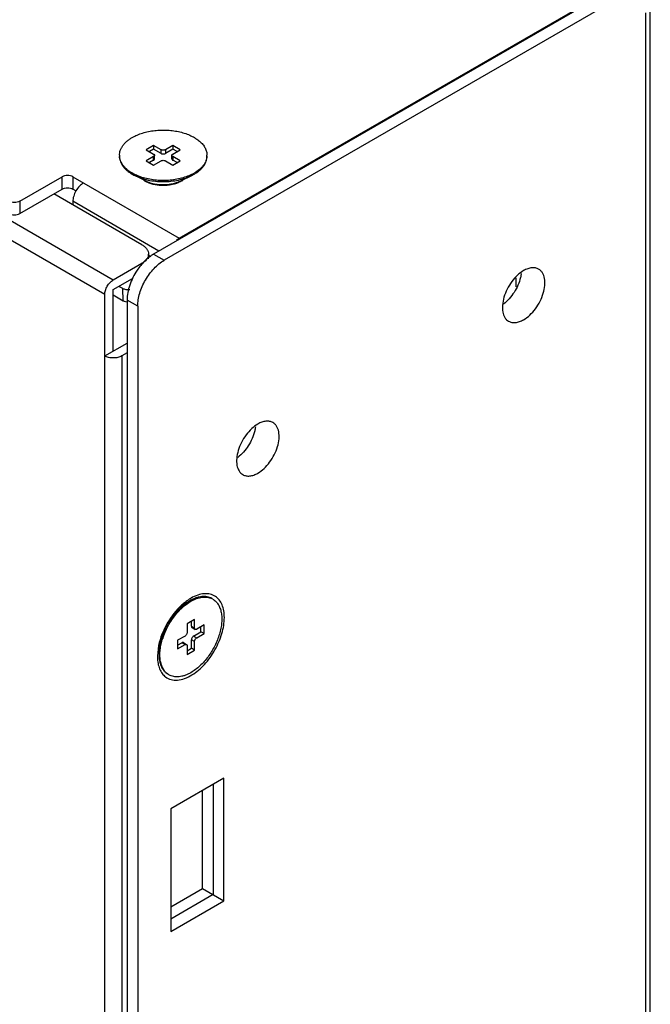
# Model space of a CAD drawing. Header units: millimetres. Extents: x 39 to 139, y 19 to 229.
# Tile 3 of 4: x 97 to 139, y 124 to 190. Entities that reach past the tile are written whole.
import ezdxf

# ---------------------------------------------------------------- set-up
doc = ezdxf.new("R2010")
doc.units = ezdxf.units.MM
doc.header["$LTSCALE"] = 16.153145
doc.layers.get('0').update_dxf_attribs({"linetype": 'CONTINUOUS'})

msp = doc.modelspace()

# ---------------------------------------------------------------- linework, layer by layer
at = {"color": 7}
for p, q in [((40.102, 208.823), (103.176, 172.408)), ((102.611, 171.428), (39.536, 207.843)), ((136.127, 191.595), (105.863, 174.122)), ((107.56, 175.184), (136.059, 191.637)), ((136.834, 191.187), (106.57, 173.714)), ((138.602, 37.072), (138.602, 190.166)), ((138.895, 37.48), (138.895, 190.575)), ((105.863, 181.348), (105.368, 181.063)), ((105.368, 181.063), (105.863, 180.777)), ((105.863, 181.103), (105.58, 180.94)), ((105.863, 181.348), (105.863, 181.103)), ((106.358, 181.063), (105.863, 181.348)), ((106.358, 180.818), (105.863, 181.103)), ((106.358, 180.818), (106.358, 181.063)), ((107.136, 181.348), (106.641, 181.063)), ((107.136, 181.103), (106.641, 180.818)), ((106.641, 181.063), (106.641, 180.818)), ((107.136, 181.348), (107.136, 181.103)), ((107.631, 181.063), (107.136, 181.348)), ((107.419, 180.94), (107.136, 181.103)), ((107.136, 180.777), (107.631, 181.063)), ((105.863, 180.613), (105.368, 180.328)), ((105.368, 180.328), (105.863, 180.042)), ((105.863, 180.369), (105.58, 180.205)), ((105.863, 180.369), (105.863, 180.613)), ((105.863, 180.042), (106.358, 180.328)), ((105.922, 180.45), (105.922, 180.695)), ((106.641, 180.328), (107.136, 180.042)), ((107.077, 180.45), (107.077, 180.695)), ((107.136, 180.613), (107.136, 180.369)), ((107.631, 180.328), (107.136, 180.613)), ((107.419, 180.205), (107.136, 180.369)), ((107.136, 180.042), (107.631, 180.328)), ((96.954, 177.633), (99.782, 179.266)), ((99.782, 178.45), (99.782, 179.266)), ((100.489, 179.266), (100.489, 178.45)), ((100.489, 179.266), (107.56, 175.184)), ((105.367, 178.972), (104.602, 179.352)), ((107.524, 178.919), (107.616, 178.967)), ((107.715, 179.013), (108.397, 179.352)), ((108.397, 179.352), (108.557, 179.438)), ((96.954, 176.817), (99.782, 178.45)), ((100.696, 178.33), (100.489, 178.45)), ((96.954, 177.633), (96.954, 176.817)), ((105.085, 174.735), (99.216, 178.123)), ((100.489, 177.633), (100.489, 177.388)), ((106.217, 174.327), (100.489, 177.633)), ((105.525, 173.8), (105.525, 174.122)), ((105.525, 174.044), (105.684, 173.952)), ((105.863, 174.122), (106.57, 173.714)), ((103.176, 172.408), (105.085, 173.51)), ((103.176, 171.755), (104.454, 172.493)), ((129.975, 171.939), (129.975, 172.547)), ((103.176, 167.672), (103.176, 171.755)), ((103.815, 171.823), (103.555, 171.973)), ((103.839, 171.021), (103.815, 171.823)), ((102.611, 30.581), (102.611, 171.428)), ((103.176, 171.404), (103.839, 171.021)), ((104.095, 171.061), (104.095, 22.049)), ((104.803, 170.652), (104.095, 171.061)), ((104.803, 170.652), (104.803, 21.641)), ((102.611, 167.345), (104.095, 168.203)), ((104.095, 167.55), (103.742, 167.345)), ((103.742, 167.345), (103.742, 31.398)), ((107.608, 150.62), (108.123, 150.962)), ((108.278, 151.058), (108.123, 150.962)), ((108.586, 149.811), (108.091, 149.525)), ((108.091, 149.525), (108.091, 148.954)), ((108.373, 149.362), (108.373, 149.689)), ((108.586, 149.239), (108.586, 149.811)), ((109.222, 149.444), (108.727, 149.158)), ((109.222, 148.872), (109.222, 149.444)), ((108.373, 149.362), (108.586, 149.239)), ((108.415, 149.27), (108.627, 149.148)), ((108.515, 148.709), (109.01, 148.995)), ((108.727, 148.586), (109.222, 148.872)), ((109.01, 148.995), (109.01, 149.321)), ((109.222, 148.872), (109.01, 148.995)), ((106.19, 148.089), (106.111, 147.362)), ((106.265, 148.292), (106.226, 147.676)), ((107.949, 148.709), (107.454, 148.423)), ((107.454, 148.423), (107.454, 147.851)), ((107.454, 148.096), (107.737, 148.26)), ((107.454, 147.851), (107.949, 148.137)), ((107.949, 148.137), (107.737, 148.26)), ((107.837, 148.27), (108.049, 148.147)), ((108.373, 147.892), (108.373, 148.464)), ((108.586, 148.341), (108.373, 148.464)), ((108.515, 148.709), (108.727, 148.586)), ((108.586, 147.77), (108.586, 148.341)), ((108.091, 148.056), (108.091, 147.484)), ((108.091, 147.729), (108.373, 147.892)), ((108.091, 147.484), (108.586, 147.77)), ((108.586, 147.77), (108.373, 147.892)), ((110.53, 139.258), (106.995, 137.216)), ((110.53, 131.093), (110.53, 139.258)), ((109.116, 131.909), (109.116, 138.441)), ((109.823, 138.849), (109.823, 131.501)), ((106.995, 137.216), (106.995, 129.051)), ((106.995, 130.684), (109.116, 131.909)), ((109.116, 131.909), (110.53, 131.093)), ((109.823, 131.501), (106.995, 129.868)), ((106.995, 129.051), (110.53, 131.093))]:
    msp.add_line(p, q, dxfattribs=at)
for centre, radius, start, end in [((104.562, 180.695), 0.972, 180.00225, 184.08875), ((108.437, 180.695), 0.972, 356.02041, 359.99822), ((107.12, 181.999), 2.877, 296.22918, 299.98084), ((106.048, 180.364), 1.575, 237.7788, 240.01065), ((106.117, 180.485), 1.714, 240.03019, 243.16725), ((106.181, 180.61), 1.855, 243.14387, 244.55459), ((106.1, 180.447), 1.647, 243.60255, 243.88264), ((106.669, 180.645), 1.927, 292.43952, 296.35144), ((106.728, 180.807), 2.072, 291.84924, 292.24818), ((106.739, 180.78), 2.043, 292.24732, 293.00268), ((106.78, 180.686), 1.94, 292.98083, 296.21119), ((106.751, 180.958), 2.171, 294.15399, 296.38174), ((110.269, 147.824), 3.804, 130.38278, 132.51707), ((110.129, 148.176), 3.532, 125.53539, 126.4343), ((110.018, 148.334), 3.339, 122.29501, 125.55805), ((109.875, 148.558), 3.073, 119.79544, 122.2851), ((109.307, 150.326), 0.972, 60.00242, 63.97859), ((110.425, 147.682), 3.947, 132.53724, 132.93755), ((110.365, 147.748), 3.858, 130.83943, 132.53985), ((110.726, 147.182), 4.475, 161.00372, 162.16227), ((108.996, 147.361), 2.885, 179.99696, 181.19926), ((107.369, 146.97), 0.973, 235.91172, 239.9984)]:
    msp.add_arc(centre, radius, start, end, dxfattribs=at)
for points, knots in [([(104.442, 181.883), (104.546, 181.943), (104.77, 182.054), (105.132, 182.185), (105.522, 182.284), (105.934, 182.349), (106.357, 182.379), (106.784, 182.373), (107.204, 182.331), (107.61, 182.255), (107.991, 182.145), (108.341, 182.004), (108.652, 181.834), (108.918, 181.641), (109.132, 181.425), (109.266, 181.228), (109.341, 181.065), (109.38, 180.943), (109.404, 180.82), (109.41, 180.736), (109.41, 180.695)], [0, 0, 0, 0, 0.062384, 0.128722, 0.198315, 0.270291, 0.343669, 0.417401, 0.490425, 0.561712, 0.63031, 0.695398, 0.756345, 0.812783, 0.864684, 0.912458, 0.935103, 0.957108, 0.978668, 1, 1, 1, 1]), ([(103.59, 180.695), (103.59, 180.75), (103.599, 180.862), (103.642, 181.026), (103.712, 181.187), (103.81, 181.343), (103.933, 181.492), (104.081, 181.634), (104.251, 181.766), (104.376, 181.845), (104.442, 181.883)], [0, 0, 0, 0, 0.108012, 0.21806, 0.331997, 0.451356, 0.577275, 0.710491, 0.851414, 1, 1, 1, 1]), ([(106.641, 181.063), (106.621, 181.051), (106.574, 181.034), (106.5, 181.026), (106.425, 181.034), (106.378, 181.051), (106.358, 181.063)], [0, 0, 0, 0, 0.23724, 0.499999, 0.762759, 1, 1, 1, 1]), ([(106.358, 180.818), (106.378, 180.806), (106.425, 180.789), (106.5, 180.781), (106.574, 180.789), (106.621, 180.806), (106.641, 180.818)], [0, 0, 0, 0, 0.237241, 0.5, 0.76276, 1, 1, 1, 1]), ([(103.59, 180.626), (103.59, 180.565), (103.601, 180.443), (103.653, 180.263), (103.737, 180.087), (103.854, 179.918), (104.001, 179.758), (104.176, 179.609), (104.378, 179.471), (104.525, 179.39), (104.602, 179.352)], [0, 0, 0, 0, 0.105832, 0.214049, 0.326782, 0.445724, 0.57206, 0.706466, 0.849168, 1, 1, 1, 1]), ([(104.575, 179.435), (104.504, 179.471), (104.367, 179.548), (104.178, 179.677), (104.012, 179.817), (103.872, 179.967), (103.758, 180.123), (103.672, 180.287), (103.615, 180.454), (103.596, 180.569), (103.592, 180.626)], [0, 0, 0, 0, 0.149506, 0.291403, 0.425554, 0.552139, 0.671708, 0.785221, 0.894062, 1, 1, 1, 1]), ([(105.863, 180.777), (105.872, 180.772), (105.888, 180.761), (105.907, 180.741), (105.919, 180.719), (105.922, 180.703), (105.922, 180.695)], [0, 0, 0, 0, 0.289705, 0.549092, 0.782218, 1, 1, 1, 1]), ([(105.922, 180.695), (105.922, 180.688), (105.919, 180.672), (105.907, 180.65), (105.888, 180.63), (105.872, 180.619), (105.863, 180.613)], [0, 0, 0, 0, 0.217782, 0.450909, 0.710295, 1, 1, 1, 1]), ([(105.863, 180.369), (105.872, 180.374), (105.888, 180.385), (105.907, 180.405), (105.919, 180.427), (105.922, 180.443), (105.922, 180.45)], [0, 0, 0, 0, 0.289705, 0.549091, 0.782218, 1, 1, 1, 1]), ([(106.358, 180.328), (106.378, 180.339), (106.425, 180.356), (106.5, 180.364), (106.574, 180.356), (106.621, 180.339), (106.641, 180.328)], [0, 0, 0, 0, 0.23724, 0.499999, 0.762759, 1, 1, 1, 1]), ([(107.077, 180.695), (107.077, 180.703), (107.08, 180.719), (107.092, 180.741), (107.111, 180.761), (107.127, 180.772), (107.136, 180.777)], [0, 0, 0, 0, 0.217782, 0.450909, 0.710295, 1, 1, 1, 1]), ([(107.136, 180.613), (107.127, 180.619), (107.111, 180.63), (107.092, 180.65), (107.08, 180.672), (107.077, 180.688), (107.077, 180.695)], [0, 0, 0, 0, 0.289705, 0.549092, 0.782218, 1, 1, 1, 1]), ([(107.077, 180.45), (107.077, 180.443), (107.08, 180.427), (107.092, 180.405), (107.111, 180.385), (107.127, 180.374), (107.136, 180.369)], [0, 0, 0, 0, 0.217782, 0.450908, 0.710295, 1, 1, 1, 1]), ([(109.407, 180.628), (109.404, 180.575), (109.388, 180.47), (109.338, 180.314), (109.264, 180.163), (109.166, 180.016), (109.045, 179.876), (108.85, 179.694), (108.679, 179.577), (108.557, 179.507)], [0, 0, 0, 0, 0.107784, 0.218138, 0.332638, 0.452559, 0.578832, 0.712059, 1, 1, 1, 1]), ([(108.557, 179.438), (108.623, 179.476), (108.748, 179.555), (108.919, 179.687), (109.066, 179.828), (109.189, 179.978), (109.287, 180.133), (109.357, 180.294), (109.4, 180.459), (109.41, 180.571), (109.41, 180.626)], [0, 0, 0, 0, 0.148586, 0.289508, 0.422723, 0.548643, 0.668002, 0.781939, 0.891988, 1, 1, 1, 1]), ([(100.489, 179.266), (100.439, 179.295), (100.322, 179.337), (100.136, 179.358), (99.949, 179.337), (99.832, 179.295), (99.782, 179.266)], [0, 0, 0, 0, 0.237244, 0.500001, 0.762757, 1, 1, 1, 1]), ([(101.196, 178.858), (101.096, 178.8), (100.906, 178.64), (100.684, 178.337), (100.533, 177.994), (100.489, 177.749), (100.489, 177.633)], [0, 0, 0, 0, 0.237242, 0.499998, 0.762755, 1, 1, 1, 1]), ([(104.982, 179.262), (104.946, 179.274), (104.808, 179.325), (104.673, 179.385), (104.575, 179.435)], [0, 0, 0, 0, 0.256741, 1, 1, 1, 1]), ([(104.602, 179.352), (104.738, 179.284), (105.028, 179.166), (105.493, 179.04), (105.988, 178.963), (106.5, 178.937), (107.011, 178.963), (107.506, 179.04), (107.971, 179.166), (108.261, 179.284), (108.397, 179.352)], [0, 0, 0, 0, 0.116057, 0.239596, 0.368427, 0.499993, 0.63156, 0.760392, 0.883929, 1, 1, 1, 1]), ([(108.391, 179.418), (108.271, 179.359), (108.017, 179.254), (107.611, 179.135), (107.179, 179.054), (106.73, 179.013), (106.275, 179.013), (105.826, 179.054), (105.393, 179.134), (105.115, 179.215), (104.982, 179.262)], [0, 0, 0, 0, 0.114605, 0.23592, 0.362328, 0.491902, 0.622559, 0.752158, 0.878613, 1, 1, 1, 1]), ([(105.375, 178.968), (105.427, 178.943), (105.539, 178.895), (105.781, 178.817), (105.973, 178.78), (106.105, 178.764)], [0, 0, 0, 0, 0.231488, 0.476645, 1, 1, 1, 1]), ([(105.384, 178.935), (105.436, 178.91), (105.664, 178.814), (105.906, 178.757), (106.092, 178.731)], [0, 0, 0, 0, 0.236377, 1, 1, 1, 1]), ([(107.19, 178.826), (107.23, 178.836), (107.382, 178.876), (107.532, 178.929), (107.639, 178.977)], [0, 0, 0, 0, 0.257587, 1, 1, 1, 1]), ([(107.218, 178.792), (107.242, 178.799), (107.337, 178.825), (107.431, 178.857), (107.499, 178.884)], [0, 0, 0, 0, 0.255818, 1, 1, 1, 1]), ([(107.637, 178.946), (107.651, 178.953), (107.708, 178.982), (107.763, 179.014), (107.803, 179.039)], [0, 0, 0, 0, 0.256111, 1, 1, 1, 1]), ([(99.782, 178.45), (99.832, 178.479), (99.949, 178.521), (100.136, 178.541), (100.322, 178.521), (100.439, 178.479), (100.489, 178.45)], [0, 0, 0, 0, 0.237243, 0.499999, 0.762756, 1, 1, 1, 1]), ([(106.092, 178.731), (106.141, 178.725), (106.339, 178.702), (106.539, 178.7), (106.688, 178.709)], [0, 0, 0, 0, 0.248162, 1, 1, 1, 1]), ([(106.105, 178.764), (106.199, 178.753), (106.391, 178.739), (106.583, 178.743), (106.68, 178.749)], [0, 0, 0, 0, 0.495924, 1, 1, 1, 1]), ([(106.68, 178.749), (106.723, 178.752), (106.895, 178.767), (107.065, 178.796), (107.19, 178.826)], [0, 0, 0, 0, 0.252704, 1, 1, 1, 1]), ([(106.688, 178.709), (106.733, 178.712), (106.912, 178.727), (107.089, 178.759), (107.218, 178.792)], [0, 0, 0, 0, 0.254866, 1, 1, 1, 1]), ([(96.954, 177.633), (96.903, 177.604), (96.787, 177.562), (96.6, 177.542), (96.413, 177.562), (96.297, 177.604), (96.247, 177.633)], [0, 0, 0, 0, 0.237243, 0.499999, 0.762756, 1, 1, 1, 1]), ([(96.247, 176.817), (96.297, 176.788), (96.413, 176.745), (96.6, 176.725), (96.787, 176.745), (96.903, 176.788), (96.954, 176.817)], [0, 0, 0, 0, 0.237244, 0.500001, 0.762757, 1, 1, 1, 1]), ([(107.377, 175.05), (107.392, 175.063), (107.45, 175.112), (107.512, 175.156), (107.56, 175.184)], [0, 0, 0, 0, 0.261065, 1, 1, 1, 1]), ([(105.085, 174.735), (105.151, 174.697), (105.271, 174.614), (105.413, 174.465), (105.504, 174.299), (105.525, 174.179), (105.525, 174.122)], [0, 0, 0, 0, 0.289542, 0.54912, 0.782257, 1, 1, 1, 1]), ([(105.863, 174.122), (105.651, 174), (105.242, 173.673), (104.914, 173.27), (104.764, 173.044)], [0, 0, 0, 0, 0.475056, 1, 1, 1, 1]), ([(104.803, 170.652), (104.803, 170.942), (104.911, 171.553), (105.29, 172.412), (105.844, 173.17), (106.319, 173.569), (106.57, 173.714)], [0, 0, 0, 0, 0.237254, 0.500002, 0.762748, 1, 1, 1, 1]), ([(105.318, 173.684), (105.302, 173.668), (105.23, 173.602), (105.149, 173.547), (105.085, 173.51)], [0, 0, 0, 0, 0.237554, 1, 1, 1, 1]), ([(105.525, 174.122), (105.525, 174.045), (105.484, 173.879), (105.381, 173.745), (105.318, 173.684)], [0, 0, 0, 0, 0.471324, 1, 1, 1, 1]), ([(104.764, 173.044), (104.558, 172.737), (104.239, 172.1), (104.095, 171.395), (104.095, 171.061)], [0, 0, 0, 0, 0.524989, 1, 1, 1, 1]), ([(130.47, 173.02), (130.322, 172.934), (130.035, 172.713), (129.667, 172.295), (129.364, 171.802), (129.152, 171.276), (129.046, 170.758), (129.057, 170.288), (129.172, 169.951), (129.328, 169.755), (129.421, 169.683), (129.47, 169.655)], [0, 0, 0, 0, 0.12874, 0.27042, 0.417624, 0.562026, 0.695752, 0.813067, 0.912471, 0.957121, 1, 1, 1, 1]), ([(131.47, 173.119), (131.404, 173.157), (131.253, 173.212), (131.001, 173.218), (130.733, 173.153), (130.558, 173.071), (130.47, 173.02)], [0, 0, 0, 0, 0.217725, 0.450874, 0.710469, 1, 1, 1, 1]), ([(130.47, 169.754), (130.618, 169.839), (130.906, 170.061), (131.274, 170.479), (131.576, 170.971), (131.789, 171.498), (131.894, 172.016), (131.884, 172.485), (131.768, 172.822), (131.613, 173.019), (131.52, 173.09), (131.47, 173.119)], [0, 0, 0, 0, 0.12874, 0.27042, 0.417624, 0.562026, 0.695752, 0.813067, 0.912471, 0.957121, 1, 1, 1, 1]), ([(102.611, 171.428), (102.611, 171.521), (102.645, 171.716), (102.767, 171.991), (102.944, 172.233), (103.096, 172.361), (103.176, 172.408)], [0, 0, 0, 0, 0.237245, 0.500002, 0.762758, 1, 1, 1, 1]), ([(130.262, 172.565), (130.178, 172.216), (129.886, 171.557), (129.412, 171.01), (129.134, 170.799)], [0, 0, 0, 0, 0.506964, 1, 1, 1, 1]), ([(130.312, 172.84), (130.309, 172.818), (130.296, 172.725), (130.278, 172.634), (130.262, 172.565)], [0, 0, 0, 0, 0.244672, 1, 1, 1, 1]), ([(104.274, 171.752), (104.192, 171.739), (104.033, 171.739), (103.879, 171.786), (103.815, 171.823)], [0, 0, 0, 0, 0.524049, 1, 1, 1, 1]), ([(103.839, 171.021), (103.857, 171.011), (103.935, 170.973), (104.022, 170.952), (104.089, 170.945)], [0, 0, 0, 0, 0.231189, 1, 1, 1, 1]), ([(129.47, 169.655), (129.536, 169.617), (129.688, 169.562), (129.94, 169.555), (130.208, 169.62), (130.383, 169.703), (130.47, 169.754)], [0, 0, 0, 0, 0.217725, 0.450874, 0.710469, 1, 1, 1, 1]), ([(103.742, 167.345), (103.662, 167.299), (103.475, 167.231), (103.176, 167.199), (102.878, 167.231), (102.691, 167.299), (102.611, 167.345)], [0, 0, 0, 0, 0.237243, 0.499999, 0.762756, 1, 1, 1, 1]), ([(112.793, 162.814), (112.645, 162.728), (112.357, 162.507), (111.99, 162.089), (111.687, 161.596), (111.474, 161.07), (111.369, 160.552), (111.379, 160.082), (111.495, 159.745), (111.65, 159.549), (111.744, 159.477), (111.793, 159.449)], [0, 0, 0, 0, 0.12874, 0.27042, 0.417624, 0.562026, 0.695752, 0.813067, 0.912471, 0.957121, 1, 1, 1, 1]), ([(112.634, 162.634), (112.632, 162.611), (112.619, 162.519), (112.601, 162.428), (112.584, 162.359)], [0, 0, 0, 0, 0.244672, 1, 1, 1, 1]), ([(113.793, 162.913), (113.727, 162.951), (113.575, 163.006), (113.323, 163.012), (113.055, 162.947), (112.881, 162.864), (112.793, 162.814)], [0, 0, 0, 0, 0.217725, 0.450874, 0.710469, 1, 1, 1, 1]), ([(112.793, 159.548), (112.941, 159.633), (113.228, 159.854), (113.596, 160.273), (113.899, 160.765), (114.112, 161.292), (114.217, 161.81), (114.207, 162.279), (114.091, 162.616), (113.936, 162.813), (113.842, 162.884), (113.793, 162.913)], [0, 0, 0, 0, 0.12874, 0.27042, 0.417624, 0.562026, 0.695752, 0.813067, 0.912471, 0.957121, 1, 1, 1, 1]), ([(112.584, 162.359), (112.501, 162.01), (112.208, 161.351), (111.735, 160.804), (111.457, 160.592)], [0, 0, 0, 0, 0.506964, 1, 1, 1, 1]), ([(111.793, 159.449), (111.859, 159.411), (112.01, 159.356), (112.262, 159.349), (112.53, 159.414), (112.705, 159.497), (112.793, 159.548)], [0, 0, 0, 0, 0.217725, 0.450874, 0.710469, 1, 1, 1, 1]), ([(109.733, 151.202), (109.685, 151.23), (109.584, 151.277), (109.42, 151.323), (109.245, 151.342), (109.062, 151.336), (108.871, 151.304), (108.674, 151.247), (108.475, 151.165), (108.343, 151.096), (108.278, 151.058)], [0, 0, 0, 0, 0.108013, 0.218063, 0.332001, 0.45136, 0.577279, 0.710494, 0.851416, 1, 1, 1, 1]), ([(109.966, 151.343), (109.863, 151.411), (109.621, 151.513), (109.213, 151.538), (108.776, 151.44), (108.491, 151.307), (108.348, 151.225)], [0, 0, 0, 0, 0.218252, 0.450601, 0.7094, 1, 1, 1, 1]), ([(110.565, 149.933), (110.565, 150.086), (110.543, 150.378), (110.431, 150.781), (110.241, 151.112), (110.063, 151.279), (109.966, 151.343)], [0, 0, 0, 0, 0.288424, 0.548169, 0.782226, 1, 1, 1, 1]), ([(107.748, 150.787), (107.357, 150.437), (106.857, 149.796), (106.398, 148.848), (106.243, 148.341), (106.19, 148.089)], [0, 0, 0, 0, 0.499207, 0.755153, 1, 1, 1, 1]), ([(108.031, 151.018), (108.007, 151), (107.91, 150.926), (107.816, 150.848), (107.748, 150.787)], [0, 0, 0, 0, 0.245298, 1, 1, 1, 1]), ([(108.123, 150.962), (108.096, 150.944), (107.986, 150.869), (107.881, 150.786), (107.804, 150.721)], [0, 0, 0, 0, 0.243916, 1, 1, 1, 1]), ([(107.842, 150.667), (107.921, 150.736), (108.081, 150.862), (108.252, 150.974), (108.338, 151.024)], [0, 0, 0, 0, 0.513193, 1, 1, 1, 1]), ([(108.338, 151.024), (108.46, 151.094), (108.646, 151.183), (108.902, 151.262), (109.084, 151.296), (109.26, 151.308), (109.428, 151.296), (109.587, 151.261), (109.686, 151.222), (109.733, 151.199)], [0, 0, 0, 0, 0.28794, 0.421165, 0.547438, 0.667359, 0.781859, 0.892215, 1, 1, 1, 1]), ([(109.793, 151.168), (109.829, 151.147), (109.898, 151.101), (109.993, 151.018), (110.079, 150.923), (110.183, 150.777), (110.287, 150.562), (110.366, 150.269), (110.401, 149.942), (110.392, 149.588), (110.339, 149.215), (110.244, 148.829), (110.107, 148.44), (109.933, 148.055), (109.725, 147.682), (109.488, 147.33), (109.226, 147.007), (108.944, 146.718), (108.65, 146.471), (108.443, 146.332), (108.338, 146.271)], [0, 0, 0, 0, 0.021332, 0.042893, 0.064898, 0.087543, 0.135318, 0.187219, 0.243657, 0.304605, 0.369693, 0.43829, 0.509576, 0.582601, 0.656332, 0.729709, 0.801685, 0.871278, 0.937616, 1, 1, 1, 1]), ([(107.698, 150.627), (107.596, 150.534), (107.399, 150.333), (107.129, 150.002), (106.886, 149.64), (106.673, 149.257), (106.497, 148.862), (106.36, 148.462), (106.267, 148.067), (106.234, 147.804), (106.226, 147.676)], [0, 0, 0, 0, 0.122868, 0.250123, 0.379935, 0.510352, 0.639393, 0.765143, 0.885843, 1, 1, 1, 1]), ([(106.495, 148.639), (106.545, 148.784), (106.66, 149.071), (106.873, 149.485), (107.124, 149.877), (107.314, 150.122), (107.415, 150.238)], [0, 0, 0, 0, 0.247735, 0.499867, 0.752068, 1, 1, 1, 1]), ([(107.415, 150.238), (107.44, 150.267), (107.543, 150.383), (107.652, 150.494), (107.736, 150.572)], [0, 0, 0, 0, 0.254166, 1, 1, 1, 1]), ([(108.412, 146.12), (108.72, 146.309), (109.299, 146.816), (109.975, 147.761), (110.434, 148.824), (110.565, 149.577), (110.565, 149.933)], [0, 0, 0, 0, 0.239238, 0.50204, 0.763711, 1, 1, 1, 1]), ([(108.091, 148.954), (108.091, 148.931), (108.082, 148.882), (108.052, 148.813), (108.007, 148.752), (107.969, 148.72), (107.949, 148.709)], [0, 0, 0, 0, 0.237242, 0.500002, 0.762761, 1, 1, 1, 1]), ([(108.373, 149.362), (108.373, 149.352), (108.375, 149.333), (108.383, 149.306), (108.396, 149.285), (108.408, 149.274), (108.415, 149.27)], [0, 0, 0, 0, 0.289704, 0.549091, 0.782217, 1, 1, 1, 1]), ([(108.627, 149.148), (108.62, 149.152), (108.608, 149.162), (108.595, 149.184), (108.587, 149.21), (108.586, 149.229), (108.586, 149.239)], [0, 0, 0, 0, 0.217783, 0.450909, 0.710296, 1, 1, 1, 1]), ([(108.727, 149.158), (108.718, 149.153), (108.701, 149.144), (108.674, 149.138), (108.649, 149.139), (108.634, 149.144), (108.627, 149.148)], [0, 0, 0, 0, 0.289703, 0.549089, 0.782216, 1, 1, 1, 1]), ([(106.824, 146.164), (106.79, 146.187), (106.724, 146.238), (106.634, 146.328), (106.554, 146.429), (106.458, 146.584), (106.364, 146.807), (106.297, 147.108), (106.273, 147.441), (106.293, 147.799), (106.356, 148.174), (106.425, 148.426), (106.466, 148.553)], [0, 0, 0, 0, 0.048106, 0.096995, 0.147125, 0.198893, 0.308456, 0.427584, 0.556916, 0.696175, 0.844376, 1, 1, 1, 1]), ([(107.837, 148.27), (107.83, 148.273), (107.815, 148.279), (107.79, 148.28), (107.763, 148.273), (107.746, 148.265), (107.737, 148.26)], [0, 0, 0, 0, 0.217784, 0.450911, 0.710297, 1, 1, 1, 1]), ([(107.949, 148.137), (107.958, 148.142), (107.975, 148.151), (108.002, 148.157), (108.027, 148.156), (108.043, 148.151), (108.049, 148.147)], [0, 0, 0, 0, 0.289703, 0.549089, 0.782216, 1, 1, 1, 1]), ([(108.049, 148.147), (108.056, 148.143), (108.068, 148.133), (108.081, 148.111), (108.089, 148.085), (108.091, 148.066), (108.091, 148.056)], [0, 0, 0, 0, 0.217783, 0.450909, 0.710296, 1, 1, 1, 1]), ([(108.515, 148.709), (108.495, 148.697), (108.457, 148.665), (108.412, 148.605), (108.382, 148.536), (108.373, 148.487), (108.373, 148.464)], [0, 0, 0, 0, 0.237239, 0.499998, 0.762758, 1, 1, 1, 1]), ([(108.586, 148.341), (108.586, 148.365), (108.594, 148.413), (108.625, 148.482), (108.669, 148.543), (108.707, 148.575), (108.727, 148.586)], [0, 0, 0, 0, 0.237242, 0.500002, 0.762761, 1, 1, 1, 1]), ([(106.226, 147.676), (106.221, 147.59), (106.217, 147.423), (106.235, 147.179), (106.277, 146.952), (106.342, 146.745), (106.43, 146.559), (106.54, 146.398), (106.67, 146.264), (106.771, 146.192), (106.823, 146.162)], [0, 0, 0, 0, 0.150832, 0.293534, 0.42794, 0.554276, 0.673219, 0.785951, 0.894168, 1, 1, 1, 1]), ([(106.111, 147.301), (106.114, 147.161), (106.139, 146.894), (106.244, 146.524), (106.414, 146.215), (106.572, 146.053), (106.658, 145.989)], [0, 0, 0, 0, 0.285866, 0.545238, 0.780712, 1, 1, 1, 1]), ([(106.658, 145.989), (106.766, 145.908), (107.024, 145.785), (107.469, 145.754), (107.948, 145.869), (108.257, 146.024), (108.412, 146.12)], [0, 0, 0, 0, 0.216627, 0.447106, 0.706248, 1, 1, 1, 1]), ([(108.338, 146.271), (108.272, 146.234), (108.141, 146.165), (107.942, 146.083), (107.745, 146.026), (107.554, 145.994), (107.371, 145.988), (107.196, 146.007), (107.032, 146.052), (106.931, 146.1), (106.883, 146.127)], [0, 0, 0, 0, 0.148584, 0.289507, 0.422721, 0.548641, 0.668, 0.781937, 0.891987, 1, 1, 1, 1])]:
    msp.add_open_spline(points, degree=3, knots=knots, dxfattribs=at)

doc.saveas('drawing.dxf')
